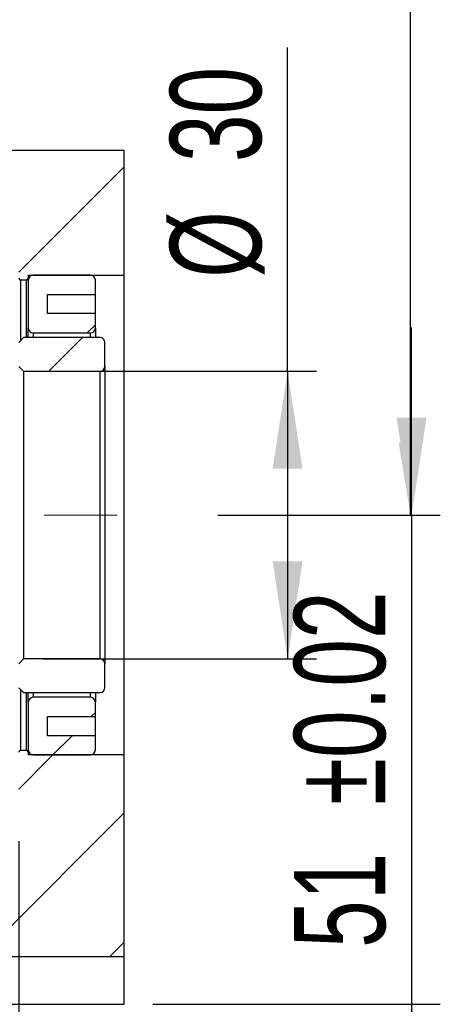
# Model space of a CAD drawing. Header units: millimetres. Extents: x 26 to 294, y 9 to 200.
# Tile 6 of 8: x 256 to 271, y 37 to 72. Entities that reach past the tile are written whole.
import ezdxf

# ---------------------------------------------------------------- set-up
doc = ezdxf.new("R2010")
doc.units = ezdxf.units.MM
doc.linetypes.add('CENTERX2', pattern=[20.32, 12.7, -2.54, 2.54, -2.54])
doc.layers.add('圖層0', color=7, linetype='Continuous')
doc.styles.add('SLDTEXTSTYLE0', font='TXT', dxfattribs={"width": 0.7})
doc.dimstyles.new('SLDDIMSTYLE1', dxfattribs={"dimtxt": 0.18, "dimasz": 2.5, "dimexe": 0, "dimexo": 0.0625, "dimgap": 0, "dimtad": 0, "dimtih": 1, "dimtoh": 1, "dimdec": 0, "dimrnd": 1e-09, "dimzin": 0, "dimdsep": 46, "dimtxsty": 'Standard', "dimsah": 1, "dimcen": 0.09, "dimadec": 0, "dimazin": 0, "dimtfac": 2.5, "dimtdec": 0, "dimtofl": 0, "dimtmove": 0, "dimatfit": 3, "dimfxl": 0, "dimfrac": 2, "dimtolj": 1, "dimtzin": 0, "dimarcsym": 0})
doc.dimstyles.new('SLDDIMSTYLE3', dxfattribs={"dimtxt": 3.389974, "dimasz": 2.5, "dimexe": 0, "dimexo": 0.0625, "dimgap": 0.847493, "dimtad": 1, "dimlfac": 3, "dimrnd": 1e-09, "dimzin": 12, "dimdsep": 46, "dimtxsty": 'SLDTEXTSTYLE0', "dimsah": 1, "dimcen": 0.09, "dimadec": 0, "dimazin": 3, "dimtfac": 1, "dimtofl": 0, "dimtmove": 0, "dimatfit": 3, "dimfxl": 0, "dimfrac": 2, "dimtolj": 1, "dimtzin": 12, "dimarcsym": 0})
doc.dimstyles.new('SLDDIMSTYLE5', dxfattribs={"dimtxt": 3.389974, "dimasz": 2.5, "dimexe": 0, "dimexo": 0.0625, "dimgap": 0.847493, "dimtad": 1, "dimlfac": 3, "dimrnd": 1e-09, "dimzin": 12, "dimdsep": 46, "dimtxsty": 'SLDTEXTSTYLE0', "dimsah": 1, "dimcen": 0.09, "dimadec": 0, "dimazin": 3, "dimtfac": 1, "dimtmove": 0, "dimatfit": 0, "dimfxl": 0, "dimfrac": 2, "dimtolj": 1, "dimtzin": 12, "dimarcsym": 0})
doc.dimstyles.new('SLDDIMSTYLE7', dxfattribs={"dimtxt": 3.389974, "dimasz": 2.5, "dimexe": 0, "dimexo": 0.0625, "dimgap": 0.847493, "dimtad": 1, "dimlfac": 3, "dimrnd": 1e-09, "dimzin": 12, "dimdsep": 46, "dimtxsty": 'SLDTEXTSTYLE0', "dimsah": 1, "dimcen": 0.09, "dimadec": 0, "dimazin": 3, "dimtol": 1, "dimtp": 0.02, "dimtm": 0.02, "dimtfac": 1, "dimtmove": 0, "dimatfit": 0, "dimfxl": 0, "dimfrac": 2, "dimtolj": 1, "dimarcsym": 0})

# ---------------------------------------------------------------- blocks, each defined once
blk = doc.blocks.new('_D_16')
at = {"layer": '圖層0', "color": 7}
for p, q in [((255.859, 43.012), (255.859, 28.485)), ((259.526, 36.345), (259.526, 28.485)), ((255.859, 29.485), (249.34, 29.485)), ((255.859, 29.485), (259.526, 29.485)), ((259.526, 29.485), (267.2, 29.485))]:
    blk.add_line(p, q, dxfattribs=at)
for points in [[(255.859, 29.485), (252.469, 30.007), (252.469, 28.964)], [(259.526, 29.485), (262.916, 28.964), (262.916, 30.007)]]:
    blk.add_solid(points, dxfattribs=at)
at = {"layer": '圖層0', "color": 7, "insert": (263.225, 33.578), "char_height": 3.175, "attachment_point": 1, "style": 'SLDTEXTSTYLE0'}
blk.add_mtext('11', dxfattribs=at)
blk = doc.blocks.new('_D_18')
at = {"layer": '圖層0', "color": 7}
for p, q in [((265.213, 59.345), (265.213, 70.588)), ((256.693, 59.345), (266.213, 59.345)), ((265.213, 59.345), (265.213, 49.345)), ((256.693, 49.345), (266.213, 49.345))]:
    blk.add_line(p, q, dxfattribs=at)
for points in [[(265.213, 59.345), (264.691, 55.955), (265.734, 55.955)], [(265.213, 49.345), (265.734, 52.735), (264.691, 52.735)]]:
    blk.add_solid(points, dxfattribs=at)
at = {"layer": '圖層0', "color": 7, "char_height": 3.175, "attachment_point": 1, "rotation": 90, "style": 'SLDTEXTSTYLE0'}
for s, insert in [('30', (261.12, 66.613)), ('%%c', (261.12, 62.592))]:
    blk.add_mtext(s, dxfattribs=dict(at, insert=insert))
blk = doc.blocks.new('_D_19')
at = {"layer": '圖層0', "color": 7}
for p, q in [((269.526, 54.345), (269.526, 60.865)), ((262.791, 54.345), (270.526, 54.345)), ((269.526, 54.345), (269.526, 37.345)), ((260.526, 37.345), (270.526, 37.345)), ((269.526, 37.345), (269.526, 30.826))]:
    blk.add_line(p, q, dxfattribs=at)
for points in [[(269.526, 54.345), (270.047, 57.735), (269.004, 57.735)], [(269.526, 37.345), (269.004, 33.955), (270.047, 33.955)]]:
    blk.add_solid(points, dxfattribs=at)
at = {"layer": '圖層0', "color": 7, "char_height": 3.175, "attachment_point": 1, "rotation": 90, "style": 'SLDTEXTSTYLE0'}
for s, insert in [('±0.02', (265.433, 44.273)), ('51', (265.433, 39.306))]:
    blk.add_mtext(s, dxfattribs=dict(at, insert=insert))

msp = doc.modelspace()

# ---------------------------------------------------------------- hatches: boundary and pattern name
at = {"layer": '圖層0', "linetype": 'Continuous', "lineweight": 18}
h = msp.add_hatch(dxfattribs=at)
h.set_pattern_fill('ANSI31', color=256, style=0)
h.paths.add_polyline_path([(255.9259, 62.512), (256.1259, 62.512), (256.1926, 62.5787), (256.1926, 62.6787), (259.5259, 62.6787), (259.5259, 67.012), (244.4759, 67.012), (244.4759, 64.6787), (255.8593, 64.6787), (255.8593, 62.5787)], flags=0)
h = msp.add_hatch(dxfattribs=at)
h.set_pattern_fill('ANSI31', color=256, style=0)
edge = h.paths.add_edge_path(flags=0)
edge.add_line((258.5259, 60.8454), (258.5259, 61.3454))
edge.add_line((258.5259, 61.3454), (256.8593, 61.3454))
edge.add_line((256.8593, 61.3454), (256.8593, 62.0121))
edge.add_line((256.8593, 62.0121), (258.5259, 62.0121))
edge.add_line((258.5259, 62.0121), (258.5259, 62.512))
edge.add_arc((258.3593, 62.512), 0.1667, 0, 90)
edge.add_line((258.3593, 62.6787), (256.3593, 62.6787))
edge.add_arc((256.3593, 62.512), 0.1667, 90, 180)
edge.add_line((256.1926, 62.512), (256.1926, 60.8454))
edge.add_arc((256.3593, 60.8454), 0.1667, 180, 270)
edge.add_line((256.3593, 60.6787), (258.3593, 60.6787))
edge.add_arc((258.3593, 60.8454), 0.1667, 270, 360)
h = msp.add_hatch(dxfattribs=at)
h.set_pattern_fill('ANSI31', color=256, style=0)
edge = h.paths.add_edge_path(flags=0)
edge.add_line((255.8593, 59.5121), (256.0259, 59.3454))
edge.add_line((256.0259, 59.3454), (258.6926, 59.3454))
edge.add_arc((258.6926, 59.5121), 0.1667, 270, 360)
edge.add_line((258.8593, 59.5121), (258.8593, 60.3454))
edge.add_arc((258.6926, 60.3454), 0.1667, 0, 90)
edge.add_line((258.6926, 60.5121), (256.0259, 60.5121))
edge.add_line((256.0259, 60.5121), (255.8593, 60.3454))
edge.add_line((255.8593, 60.3454), (255.8593, 59.5121))
h = msp.add_hatch(dxfattribs=at)
h.set_pattern_fill('ANSI31', color=256, style=0)
edge = h.paths.add_edge_path(flags=0)
edge.add_line((256.0259, 49.3454), (255.8593, 49.1787))
edge.add_line((255.8593, 49.1787), (255.8593, 48.3454))
edge.add_line((255.8593, 48.3454), (256.0259, 48.1787))
edge.add_line((256.0259, 48.1787), (258.6926, 48.1787))
edge.add_arc((258.6926, 48.3454), 0.1667, 270, 360)
edge.add_line((258.8593, 48.3454), (258.8593, 49.1787))
edge.add_arc((258.6926, 49.1787), 0.1667, 0, 90)
edge.add_line((258.6926, 49.3454), (256.0259, 49.3454))
h = msp.add_hatch(dxfattribs=at)
h.set_pattern_fill('ANSI31', color=256, style=0)
edge = h.paths.add_edge_path(flags=0)
edge.add_line((256.8593, 46.6787), (256.8593, 47.3454))
edge.add_line((256.8593, 47.3454), (258.5259, 47.3454))
edge.add_line((258.5259, 47.3454), (258.5259, 47.8454))
edge.add_arc((258.3593, 47.8454), 0.1667, 0, 90)
edge.add_line((258.3593, 48.0121), (256.3593, 48.0121))
edge.add_arc((256.3593, 47.8454), 0.1667, 90, 180)
edge.add_line((256.1926, 47.8454), (256.1926, 46.1787))
edge.add_arc((256.3593, 46.1787), 0.1667, 180, 270)
edge.add_line((256.3593, 46.0121), (258.3593, 46.0121))
edge.add_arc((258.3593, 46.1787), 0.1667, 270, 360)
edge.add_line((258.5259, 46.1787), (258.5259, 46.6787))
edge.add_line((258.5259, 46.6787), (256.8593, 46.6787))
h = msp.add_hatch(dxfattribs=at)
h.set_pattern_fill('ANSI31', color=256, style=0)
h.paths.add_polyline_path([(256.1259, 46.1787), (255.9259, 46.1787), (255.8593, 46.112), (255.8593, 44.0121), (244.4759, 44.0121), (244.4759, 39.0121), (259.5259, 39.0121), (259.5259, 46.0121), (256.1926, 46.0121), (256.1926, 46.112)], flags=0)

# ---------------------------------------------------------------- linework, layer by layer
at = {"color": 7, "linetype": 'Continuous', "lineweight": 25}
for p, q in [((259.5259, 67.012), (244.4759, 67.012)), ((259.5259, 62.6787), (259.5259, 67.012)), ((256.1926, 62.6787), (259.5259, 62.6787)), ((256.1926, 62.6787), (256.1926, 62.5787)), ((258.3593, 62.6787), (256.3593, 62.6787)), ((259.5259, 46.0121), (259.5259, 62.6787)), ((255.9259, 62.512), (255.8593, 62.5787)), ((256.1259, 62.512), (255.9259, 62.512)), ((255.9259, 62.512), (255.9259, 60.4121)), ((256.1926, 62.5787), (256.1259, 62.512)), ((256.1259, 60.5121), (256.1259, 62.512)), ((256.1926, 62.5787), (256.1926, 62.512)), ((256.1926, 62.512), (256.1926, 60.8454)), ((258.5259, 62.0121), (258.5259, 62.512)), ((256.8593, 62.0121), (258.5259, 62.0121)), ((256.8593, 61.3454), (256.8593, 62.0121)), ((258.5259, 61.3454), (258.5259, 62.0121)), ((258.5259, 61.3454), (256.8593, 61.3454)), ((258.5259, 60.8454), (258.5259, 61.3454)), ((256.1926, 60.5121), (256.1926, 60.8454)), ((256.3593, 60.6787), (258.3593, 60.6787)), ((258.5259, 60.8454), (258.5259, 60.5121)), ((255.8593, 60.3454), (256.0259, 60.5121)), ((258.6926, 60.5121), (256.0259, 60.5121)), ((258.8593, 59.5121), (258.8593, 60.3454)), ((256.0259, 59.3454), (255.8593, 59.5121)), ((256.0259, 59.3454), (258.6926, 59.3454)), ((256.0259, 59.3454), (256.0259, 49.3454)), ((258.6926, 49.3454), (258.6926, 59.3454)), ((258.8593, 59.5121), (258.8593, 49.1787)), ((255.8593, 49.1787), (256.0259, 49.3454)), ((258.6926, 49.3454), (256.0259, 49.3454)), ((258.8593, 48.3454), (258.8593, 49.1787)), ((256.0259, 48.1787), (255.8593, 48.3454)), ((255.9259, 48.2787), (255.9259, 46.1787)), ((256.0259, 48.1787), (258.6926, 48.1787)), ((256.1259, 46.1787), (256.1259, 48.1787)), ((256.1926, 47.8454), (256.1926, 48.1787)), ((258.3593, 48.0121), (256.3593, 48.0121)), ((258.5259, 48.1787), (258.5259, 47.8454)), ((256.1926, 47.8454), (256.1926, 46.1787)), ((258.5259, 47.3454), (258.5259, 47.8454)), ((256.8593, 47.3454), (258.5259, 47.3454)), ((256.8593, 46.6787), (256.8593, 47.3454)), ((258.5259, 46.6787), (258.5259, 47.3454)), ((258.5259, 46.6787), (256.8593, 46.6787)), ((258.5259, 46.1787), (258.5259, 46.6787)), ((255.8593, 46.112), (255.9259, 46.1787)), ((255.9259, 46.1787), (256.1259, 46.1787)), ((256.1259, 46.1787), (256.1926, 46.112)), ((256.1926, 46.1787), (256.1926, 46.112)), ((256.1926, 46.112), (256.1926, 46.0121)), ((259.5259, 46.0121), (256.1926, 46.0121)), ((256.3593, 46.0121), (258.3593, 46.0121)), ((259.5259, 39.0121), (259.5259, 46.0121)), ((244.4759, 39.0121), (259.5259, 39.0121)), ((259.5259, 37.3454), (259.5259, 39.0121)), ((244.4759, 37.3454), (259.5259, 37.3454))]:
    msp.add_line(p, q, dxfattribs=at)
at = {"color": 8, "linetype": 'Continuous', "lineweight": 25}
for p, q in [((256.3593, 60.6787), (256.3593, 60.5121)), ((258.3593, 60.5121), (258.3593, 60.6787)), ((256.3593, 48.1787), (256.3593, 48.0121)), ((258.3593, 48.0121), (258.3593, 48.1787))]:
    msp.add_line(p, q, dxfattribs=at)
at = {"color": 7, "linetype": 'Continuous', "lineweight": 25}
for centre, start, end in [((256.3593, 62.512), 90, 180), ((258.3593, 62.512), 0, 90), ((256.3593, 60.8454), 180, 270), ((258.3593, 60.8454), 270, 0), ((258.6926, 60.3454), 0, 90), ((258.6926, 59.5121), 270, 0), ((258.6926, 49.1787), 0, 90), ((258.6926, 48.3454), 270, 0), ((256.3593, 47.8454), 90, 180), ((258.3593, 47.8454), 0, 90), ((256.3593, 46.1787), 180, 270), ((258.3593, 46.1787), 270, 0)]:
    msp.add_arc(centre, 0.1667, start, end, dxfattribs=at)
at = {"layer": '圖層0', "color": 7, "linetype": 'CENTERX2', "lineweight": 18}
msp.add_line((200.8593, 54.3454), (261.7912, 54.3454), dxfattribs=at)

# ---------------------------------------------------------------- dimensions: what is measured, and where the dimension line sits
at = {"layer": '圖層0', "color": 7}
dim = msp.add_linear_dim(base=(265.2126, 49.3454), p1=(255.6926, 59.3454), p2=(255.6926, 49.3454), angle=90, text='%%c<>', dimstyle='SLDDIMSTYLE3', dxfattribs=at)
dim.commit()
dim.dimension.update_dxf_attribs({"geometry": '_D_18', "text_midpoint": (265.2126, 66.5897), "dimtype": 160})
for base, p1, angle, dimstyle, picture, middle in [((269.5259, 37.3454), (261.7912, 54.3454), 90, 'SLDDIMSTYLE7', '_D_19', (269.5259, 46.3913)), ((259.5259, 29.4853), (255.8593, 44.0121), 0, 'SLDDIMSTYLE5', '_D_16', (265.2126, 29.4853))]:
    dim = msp.add_linear_dim(base=base, p1=p1, p2=(259.5259, 37.3454), angle=angle, dimstyle=dimstyle, dxfattribs=at)
    dim.commit()
    dim.dimension.update_dxf_attribs({"geometry": picture, "text_midpoint": middle, "dimtype": 160})

# ---------------------------------------------------------------- leaders
msp.add_leader([(269.4902, 54.3454), (269.4902, 88.8709), (246.123, 88.0275)], dimstyle='SLDDIMSTYLE1', dxfattribs=at)

doc.saveas('drawing.dxf')
